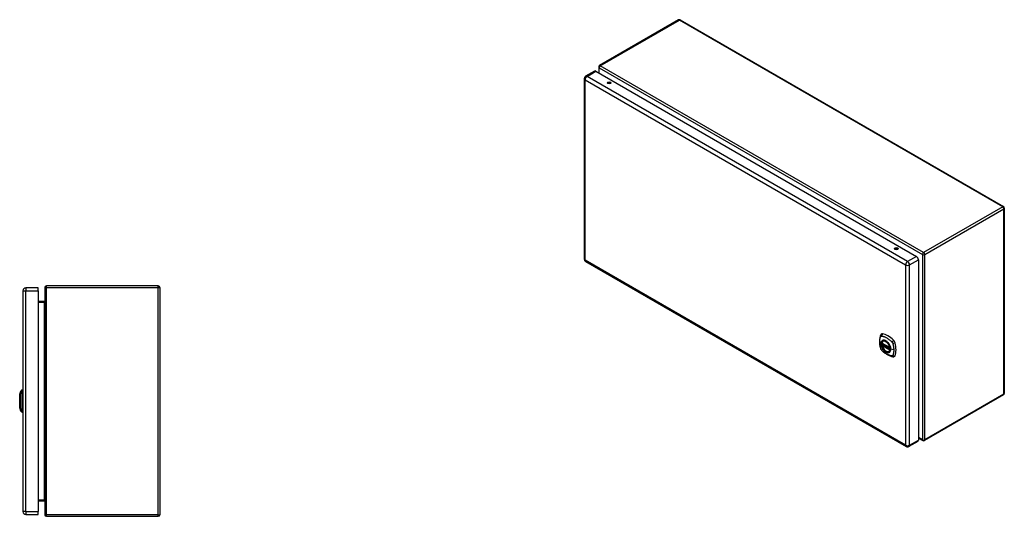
# Model space of a CAD drawing. Header units: inches. Extents: x 13 to 154, y 13 to 91.
# Tile 6 of 6: x 103 to 154, y 47 to 72. Entities that reach past the tile are written whole.
import ezdxf

# ---------------------------------------------------------------- set-up
doc = ezdxf.new("R2010")
doc.units = ezdxf.units.IN
doc.header["$MEASUREMENT"] = 0
doc.layers.add('Visible Edges(ANSI)', color=7, linetype='Continuous', lineweight=25)
doc.layers.add('Visible Tangent Edges(ANSI)', color=7, linetype='Continuous', lineweight=25)

msp = doc.modelspace()

# ---------------------------------------------------------------- linework, layer by layer
at = {"layer": 'Visible Edges(ANSI)'}
for p, q in [((137.034, 72.369), (132.91, 69.989)), ((137.118, 72.369), (153.97, 62.64)), ((132.868, 69.916), (132.868, 69.611)), ((132.114, 69.309), (132.114, 59.91)), ((132.65, 69.702), (132.187, 69.435)), ((132.723, 69.695), (149.429, 60.05)), ((154.012, 62.567), (154.012, 52.907)), ((132.187, 59.784), (148.893, 50.138)), ((149.532, 59.871), (149.532, 50.472)), ((102.853, 58.262), (102.853, 46.751)), ((103.653, 58.408), (102.999, 58.408)), ((103.653, 58.262), (103.653, 58.408)), ((103.653, 58.262), (103.653, 46.751)), ((103.988, 58.423), (103.988, 46.591)), ((109.904, 58.507), (104.072, 58.507)), ((109.988, 58.423), (109.988, 46.591)), ((103.957, 57.694), (103.653, 57.694)), ((147.638, 55.531), (148.052, 55.292)), ((147.638, 55.436), (147.651, 55.443)), ((147.657, 55.455), (147.657, 55.458)), ((147.663, 55.469), (147.703, 55.493)), ((147.694, 55.635), (147.704, 55.641)), ((148.007, 55.093), (148.017, 55.099)), ((102.683, 52.864), (102.745, 53.024)), ((102.837, 53.098), (102.837, 53.03)), ((102.837, 52.919), (102.837, 53.03)), ((102.837, 52.919), (102.837, 52.096)), ((153.97, 52.834), (149.846, 50.453)), ((102.745, 51.991), (102.683, 52.15)), ((102.837, 51.985), (102.837, 52.096)), ((102.837, 51.985), (102.837, 51.917)), ((149.502, 50.405), (149.039, 50.138)), ((149.532, 50.586), (149.762, 50.453)), ((103.653, 47.32), (103.957, 47.32)), ((103.653, 46.605), (103.653, 46.751)), ((102.999, 46.605), (103.653, 46.605)), ((104.072, 46.507), (109.904, 46.507))]:
    msp.add_line(p, q, dxfattribs=at)
at = {"layer": 'Visible Edges(ANSI)', "flags": 128}
for points in [[(147.598, 56), (147.585, 55.987), (147.575, 55.973), (147.567, 55.958), (147.56, 55.944)], [(147.56, 55.944), (147.553, 55.923), (147.546, 55.903), (147.541, 55.885), (147.536, 55.866), (147.532, 55.847), (147.528, 55.828), (147.52, 55.788), (147.515, 55.747), (147.511, 55.706), (147.508, 55.664), (147.508, 55.621), (147.508, 55.577), (147.511, 55.533), (147.515, 55.489), (147.52, 55.444), (147.527, 55.398), (147.535, 55.353), (147.545, 55.307), (147.551, 55.284), (147.553, 55.272), (147.557, 55.259)], [(147.632, 55.544), (147.636, 55.559), (147.641, 55.573), (147.648, 55.586), (147.655, 55.598), (147.663, 55.609), (147.673, 55.619), (147.683, 55.627), (147.694, 55.635)], [(147.651, 55.443), (147.654, 55.445), (147.656, 55.449), (147.657, 55.452), (147.657, 55.455)], [(147.947, 55.555), (147.965, 55.533), (147.983, 55.509), (148, 55.484), (148.015, 55.459), (148.03, 55.433), (148.043, 55.406), (148.054, 55.379), (148.064, 55.351)], [(147.557, 55.259), (147.562, 55.245), (147.567, 55.232), (147.573, 55.219), (147.579, 55.207), (147.586, 55.195), (147.594, 55.184), (147.603, 55.173), (147.613, 55.162)], [(147.613, 55.162), (147.623, 55.152), (147.632, 55.143), (147.649, 55.127), (147.683, 55.096), (147.719, 55.066), (147.754, 55.038), (147.791, 55.01), (147.827, 54.985), (147.864, 54.961), (147.901, 54.938), (147.939, 54.918), (147.977, 54.898), (148.015, 54.881), (148.053, 54.866), (148.091, 54.852), (148.13, 54.84), (148.168, 54.83), (148.187, 54.826), (148.197, 54.824), (148.208, 54.822)], [(148.007, 55.093), (147.995, 55.087), (147.983, 55.082), (147.971, 55.079), (147.957, 55.077), (147.944, 55.077), (147.93, 55.078), (147.916, 55.08), (147.901, 55.083), (147.887, 55.088), (147.872, 55.094), (147.857, 55.101), (147.843, 55.109), (147.828, 55.118), (147.813, 55.128), (147.799, 55.139), (147.785, 55.151), (147.771, 55.164), (147.758, 55.178), (147.745, 55.193), (147.732, 55.208), (147.72, 55.224), (147.708, 55.241), (147.697, 55.258), (147.687, 55.276), (147.677, 55.294), (147.668, 55.312), (147.66, 55.33), (147.653, 55.349), (147.646, 55.368), (147.641, 55.386), (147.636, 55.405), (147.632, 55.423)], [(148.208, 54.822), (148.224, 54.821), (148.24, 54.821), (148.258, 54.823), (148.276, 54.827)], [(102.682, 52.862), (102.682, 52.862), (102.682, 52.861), (102.682, 52.859), (102.682, 52.856), (102.682, 52.852), (102.682, 52.847), (102.682, 52.842), (102.682, 52.835), (102.682, 52.828), (102.682, 52.821), (102.682, 52.812), (102.682, 52.803), (102.682, 52.793), (102.682, 52.782), (102.682, 52.771), (102.682, 52.759), (102.682, 52.746), (102.682, 52.733), (102.682, 52.719), (102.682, 52.705), (102.682, 52.69), (102.682, 52.675), (102.682, 52.659), (102.682, 52.643), (102.682, 52.627), (102.682, 52.611), (102.682, 52.594), (102.682, 52.577), (102.682, 52.56), (102.682, 52.542), (102.682, 52.525), (102.682, 52.508), (102.682, 52.49), (102.682, 52.473), (102.682, 52.456), (102.682, 52.438), (102.682, 52.421), (102.682, 52.404), (102.682, 52.388), (102.682, 52.372), (102.682, 52.356), (102.682, 52.34), (102.682, 52.325), (102.682, 52.31), (102.682, 52.296), (102.682, 52.282), (102.682, 52.269), (102.682, 52.256), (102.682, 52.244), (102.682, 52.233), (102.682, 52.222), (102.682, 52.212), (102.682, 52.203), (102.682, 52.194), (102.682, 52.186), (102.682, 52.179), (102.682, 52.173), (102.682, 52.167), (102.682, 52.163), (102.682, 52.159), (102.682, 52.156), (102.682, 52.154), (102.682, 52.153), (102.682, 52.152)]]:
    msp.add_lwpolyline(points, dxfattribs=at)
at = {"layer": 'Visible Edges(ANSI)'}
for centre, radius, start, end in [((137.076, 72.297), 0.084, 60, 120), ((132.952, 69.916), 0.084, 120, 180), ((132.26, 69.309), 0.146, 120, 180), ((153.928, 62.567), 0.084, 0, 60), ((132.26, 59.91), 0.146, 180, 240), ((102.999, 58.262), 0.146, 90, 180), ((104.072, 58.423), 0.084, 90, 180), ((109.904, 58.423), 0.084, 0, 90), ((103.957, 57.725), 0.031, 270, 0), ((147.644, 55.541), 0.0118, 166.5554, 240), ((147.668, 55.459), 0.0118, 120, 187.8283), ((147.644, 55.425), 0.0118, 120, 190.611), ((148.057, 55.302), 0.0118, 240, 282.6344), ((102.855, 52.981), 0.118, 98.6009, 158.7495), ((102.829, 53.039), 0.0394, 53.1301, 78.463), ((153.928, 52.907), 0.084, 300, 0), ((102.687, 52.862), 0.00492, 158.7495, 179.7912), ((102.687, 52.152), 0.00492, 180.2088, 201.2505), ((102.855, 52.034), 0.118, 201.2505, 261.3991), ((102.829, 51.976), 0.0394, 281.537, 306.8699), ((149.804, 50.526), 0.084, 240, 300), ((148.966, 50.265), 0.146, 240, 300), ((103.957, 47.289), 0.031, 0, 90), ((102.999, 46.751), 0.146, 180, 270), ((104.072, 46.591), 0.084, 180, 270), ((109.904, 46.591), 0.084, 270, 0)]:
    msp.add_arc(centre, radius, start, end, dxfattribs=at)
for centre, major_axis, start_param, end_param in [((132.723, 69.576), (-0.073, 0.126), 5.497787, 6.283185), ((133.415, 69.048), (0.102, 0), 0.378178, 2.763414), ((148.383, 60.406), (0.102, 0), 0.378178, 2.763414), ((149.429, 59.93), (0.073, -0.126), 0.785398, 2.356194), ((147.697, 55.855), (-0.089, 0.153), 5.825423, 6.408181), ((147.948, 54.858), (-0.64, 1.108), 5.170151, 5.825423), ((147.843, 55.36), (0.157, -0.273), 2.363977, 7.060801), ((148.199, 55.565), (0.089, -0.153), 1.113034, 2.028558), ((147.461, 55.701), (-0.64, 1.108), 3.599355, 4.254627), ((148.199, 54.986), (0.089, -0.153), 6.158189, 6.740947), ((149.429, 50.532), (0.073, -0.126), 0, 0.785398)]:
    msp.add_ellipse(centre, major_axis=major_axis, ratio=0.57735, start_param=start_param, end_param=end_param, dxfattribs=at)
for centre, major_axis in [((133.415, 69.091), (0.102, 0)), ((148.383, 60.449), (0.102, 0)), ((147.84, 55.358), (-0.16, 0.277))]:
    msp.add_ellipse(centre, major_axis=major_axis, ratio=0.57735, dxfattribs=at)
at = {"layer": 'Visible Tangent Edges(ANSI)'}
for p, q in [((132.952, 69.984), (137.076, 72.365)), ((153.928, 62.636), (137.076, 72.365)), ((132.893, 69.881), (149.745, 60.152)), ((132.893, 69.597), (132.893, 69.881)), ((149.804, 60.255), (132.952, 69.984)), ((132.26, 69.428), (132.723, 69.695)), ((148.966, 59.783), (132.26, 69.428)), ((132.157, 69.249), (148.863, 59.604)), ((132.157, 59.85), (132.157, 69.249)), ((153.928, 62.636), (149.804, 60.255)), ((149.863, 60.152), (153.987, 62.533)), ((153.987, 52.872), (153.987, 62.533)), ((148.328, 60.4), (148.297, 60.418)), ((149.745, 60.152), (149.745, 50.491)), ((149.863, 50.491), (149.863, 60.152)), ((148.863, 50.205), (132.157, 59.85)), ((148.863, 59.604), (148.863, 50.205)), ((149.429, 60.05), (148.966, 59.783)), ((149.069, 59.604), (149.532, 59.871)), ((149.069, 50.205), (149.069, 59.604)), ((102.853, 58.262), (102.999, 58.262)), ((102.999, 58.408), (102.999, 58.262)), ((102.999, 46.751), (102.999, 58.262)), ((102.999, 58.262), (103.653, 58.262)), ((104.072, 58.423), (103.988, 58.423)), ((104.072, 58.423), (104.072, 58.507)), ((104.072, 46.591), (104.072, 58.423)), ((104.072, 58.423), (109.904, 58.423)), ((109.904, 58.423), (109.904, 58.507)), ((109.904, 58.423), (109.988, 58.423)), ((109.904, 46.591), (109.904, 58.423)), ((103.653, 57.663), (103.957, 57.663)), ((103.957, 57.694), (103.957, 57.663)), ((103.957, 57.663), (103.957, 47.351)), ((148.049, 55.297), (147.635, 55.536)), ((147.644, 55.435), (147.655, 55.441)), ((147.655, 55.441), (148.065, 55.205)), ((148.066, 55.222), (147.663, 55.454)), ((147.668, 55.469), (147.707, 55.491)), ((148.066, 55.239), (147.668, 55.469)), ((147.635, 55.42), (148.049, 55.181)), ((148.057, 55.196), (147.644, 55.435)), ((148.064, 55.2), (148.057, 55.196)), ((148.248, 55.172), (148.091, 55.211)), ((153.987, 52.872), (149.863, 50.491)), ((102.682, 52.507), (102.683, 52.507)), ((102.745, 52.507), (102.683, 52.507)), ((149.069, 50.205), (149.532, 50.472)), ((149.745, 50.491), (149.532, 50.614)), ((103.957, 47.351), (103.653, 47.351)), ((103.957, 47.32), (103.957, 47.351)), ((102.999, 46.751), (102.853, 46.751)), ((102.999, 46.751), (102.999, 46.605)), ((102.999, 46.751), (103.653, 46.751)), ((103.988, 46.591), (104.072, 46.591)), ((104.072, 46.507), (104.072, 46.591)), ((109.904, 46.591), (104.072, 46.591)), ((109.904, 46.507), (109.904, 46.591)), ((109.904, 46.591), (109.988, 46.591))]:
    msp.add_line(p, q, dxfattribs=at)
at = {"layer": 'Visible Tangent Edges(ANSI)', "flags": 128}
for points in [[(147.571, 55.244), (147.561, 55.277), (147.554, 55.307), (147.547, 55.336), (147.541, 55.366), (147.535, 55.395), (147.531, 55.424), (147.527, 55.453), (147.523, 55.482), (147.521, 55.51), (147.519, 55.538), (147.518, 55.566), (147.518, 55.593), (147.518, 55.62), (147.519, 55.646), (147.521, 55.672), (147.523, 55.697), (147.527, 55.722), (147.531, 55.746), (147.535, 55.769), (147.541, 55.792), (147.547, 55.814), (147.554, 55.836), (147.561, 55.857), (147.571, 55.879)], [(147.571, 55.879), (147.572, 55.88), (147.573, 55.882), (147.574, 55.884), (147.575, 55.885), (147.576, 55.887), (147.577, 55.888), (147.579, 55.889), (147.58, 55.891), (147.581, 55.892), (147.583, 55.893), (147.584, 55.894), (147.586, 55.895), (147.587, 55.896), (147.589, 55.896), (147.591, 55.897), (147.592, 55.898), (147.594, 55.898), (147.596, 55.899), (147.598, 55.899), (147.599, 55.899), (147.601, 55.899), (147.603, 55.9), (147.605, 55.9), (147.607, 55.9)], [(147.644, 55.655), (147.636, 55.647), (147.627, 55.638), (147.62, 55.628), (147.613, 55.617), (147.607, 55.605), (147.601, 55.593), (147.597, 55.579), (147.593, 55.565), (147.59, 55.551), (147.588, 55.535), (147.587, 55.519), (147.587, 55.503), (147.587, 55.486), (147.588, 55.468), (147.59, 55.45), (147.593, 55.432), (147.597, 55.414), (147.602, 55.395), (147.607, 55.376), (147.613, 55.357), (147.62, 55.339), (147.627, 55.32), (147.636, 55.302), (147.644, 55.283)], [(148.088, 55.214), (148.083, 55.155), (148.066, 55.107), (148.038, 55.069), (148.002, 55.045), (147.958, 55.036), (147.908, 55.041), (147.856, 55.061), (147.802, 55.094), (147.751, 55.14), (147.703, 55.195), (147.662, 55.258), (147.629, 55.325), (147.605, 55.394), (147.593, 55.462), (147.591, 55.524), (147.601, 55.579), (147.622, 55.624), (147.653, 55.656), (147.692, 55.674), (147.739, 55.678), (147.79, 55.668), (147.843, 55.643), (147.896, 55.604), (147.947, 55.555)], [(147.607, 55.9), (147.631, 55.897), (147.653, 55.893), (147.675, 55.888), (147.698, 55.883), (147.72, 55.876), (147.743, 55.868), (147.766, 55.86), (147.789, 55.851), (147.813, 55.841), (147.836, 55.829), (147.859, 55.817), (147.883, 55.804), (147.906, 55.79), (147.929, 55.776), (147.952, 55.76), (147.976, 55.743), (147.999, 55.726), (148.021, 55.708), (148.044, 55.689), (148.067, 55.67), (148.089, 55.649), (148.111, 55.629), (148.133, 55.607), (148.156, 55.582)], [(147.678, 55.674), (147.676, 55.673), (147.675, 55.673), (147.673, 55.672), (147.672, 55.672), (147.67, 55.671), (147.669, 55.67), (147.667, 55.67), (147.666, 55.669), (147.665, 55.668), (147.663, 55.667), (147.662, 55.667), (147.66, 55.666), (147.659, 55.665), (147.658, 55.664), (147.656, 55.663), (147.655, 55.662), (147.653, 55.661), (147.652, 55.661), (147.651, 55.66), (147.65, 55.659), (147.648, 55.658), (147.647, 55.657), (147.646, 55.656), (147.644, 55.655)], [(147.651, 55.443), (147.651, 55.443), (147.651, 55.443), (147.651, 55.443), (147.651, 55.443), (147.651, 55.443), (147.651, 55.443), (147.651, 55.443), (147.651, 55.443), (147.651, 55.443), (147.651, 55.443), (147.651, 55.443), (147.651, 55.443), (147.651, 55.443), (147.651, 55.443), (147.651, 55.443), (147.651, 55.443), (147.651, 55.443), (147.651, 55.443), (147.651, 55.443), (147.651, 55.443), (147.651, 55.443), (147.651, 55.443), (147.651, 55.443), (147.651, 55.443)], [(147.651, 55.443), (147.651, 55.443), (147.651, 55.443), (147.651, 55.443), (147.651, 55.443), (147.651, 55.443), (147.651, 55.443), (147.651, 55.443), (147.651, 55.443), (147.651, 55.443), (147.651, 55.443), (147.652, 55.443), (147.652, 55.443), (147.652, 55.443), (147.652, 55.443), (147.652, 55.443), (147.652, 55.443), (147.652, 55.443), (147.652, 55.443), (147.653, 55.442), (147.653, 55.442), (147.653, 55.442), (147.653, 55.442), (147.653, 55.442), (147.653, 55.442)], [(147.653, 55.442), (147.653, 55.442), (147.654, 55.442), (147.654, 55.442), (147.654, 55.442), (147.654, 55.442), (147.654, 55.442), (147.654, 55.442), (147.654, 55.442), (147.654, 55.442), (147.654, 55.442), (147.654, 55.442), (147.654, 55.442), (147.654, 55.442), (147.654, 55.442), (147.654, 55.442), (147.654, 55.442), (147.654, 55.442), (147.655, 55.442), (147.655, 55.442), (147.655, 55.442), (147.655, 55.442), (147.655, 55.442), (147.655, 55.442), (147.655, 55.441)], [(147.657, 55.457), (147.657, 55.456), (147.657, 55.456), (147.657, 55.456), (147.657, 55.456), (147.657, 55.456), (147.657, 55.456), (147.657, 55.456), (147.657, 55.456), (147.657, 55.456), (147.657, 55.456), (147.657, 55.456), (147.657, 55.456), (147.657, 55.456), (147.657, 55.456), (147.657, 55.456), (147.657, 55.456), (147.657, 55.456), (147.657, 55.455), (147.657, 55.455), (147.657, 55.455), (147.657, 55.455), (147.657, 55.455), (147.657, 55.455), (147.657, 55.455)], [(147.66, 55.456), (147.66, 55.456), (147.66, 55.456), (147.66, 55.456), (147.659, 55.456), (147.659, 55.456), (147.659, 55.456), (147.659, 55.456), (147.659, 55.456), (147.659, 55.456), (147.659, 55.456), (147.658, 55.456), (147.658, 55.456), (147.658, 55.456), (147.658, 55.456), (147.658, 55.456), (147.658, 55.456), (147.658, 55.457), (147.658, 55.457), (147.657, 55.457), (147.657, 55.457), (147.657, 55.457), (147.657, 55.457), (147.657, 55.457), (147.657, 55.457)], [(147.663, 55.454), (147.663, 55.454), (147.663, 55.454), (147.663, 55.455), (147.663, 55.455), (147.663, 55.455), (147.662, 55.455), (147.662, 55.455), (147.662, 55.455), (147.662, 55.455), (147.662, 55.455), (147.662, 55.455), (147.662, 55.455), (147.662, 55.455), (147.661, 55.455), (147.661, 55.455), (147.661, 55.455), (147.661, 55.455), (147.661, 55.455), (147.661, 55.456), (147.661, 55.456), (147.661, 55.456), (147.66, 55.456), (147.66, 55.456), (147.66, 55.456)], [(148, 55.488), (147.988, 55.505), (147.976, 55.522), (147.964, 55.538), (147.951, 55.553), (147.938, 55.568), (147.924, 55.582), (147.911, 55.595), (147.897, 55.607), (147.882, 55.619), (147.868, 55.63), (147.853, 55.64), (147.839, 55.648), (147.824, 55.656), (147.81, 55.663), (147.795, 55.669), (147.781, 55.674), (147.767, 55.678), (147.753, 55.68), (147.739, 55.682), (147.726, 55.683), (147.713, 55.682), (147.701, 55.68), (147.689, 55.678), (147.678, 55.674)], [(148.033, 55.431), (148.032, 55.433), (148.03, 55.436), (148.029, 55.438), (148.028, 55.44), (148.026, 55.443), (148.025, 55.445), (148.024, 55.448), (148.022, 55.45), (148.021, 55.453), (148.02, 55.455), (148.018, 55.457), (148.017, 55.46), (148.016, 55.462), (148.014, 55.465), (148.013, 55.467), (148.011, 55.469), (148.01, 55.472), (148.008, 55.474), (148.007, 55.477), (148.005, 55.479), (148.004, 55.481), (148.003, 55.484), (148.001, 55.486), (148, 55.488)], [(148.156, 55.582), (148.157, 55.581), (148.158, 55.58), (148.159, 55.579), (148.16, 55.578), (148.161, 55.577), (148.162, 55.576), (148.163, 55.574), (148.164, 55.573), (148.165, 55.572), (148.166, 55.571), (148.167, 55.57), (148.168, 55.568), (148.169, 55.567), (148.17, 55.566), (148.171, 55.565), (148.171, 55.563), (148.172, 55.562), (148.173, 55.561), (148.174, 55.559), (148.175, 55.558), (148.176, 55.557), (148.176, 55.555), (148.177, 55.554), (148.178, 55.553)], [(148.178, 55.553), (148.179, 55.551), (148.179, 55.55), (148.18, 55.549), (148.181, 55.547), (148.182, 55.546), (148.182, 55.545), (148.183, 55.543), (148.184, 55.542), (148.184, 55.541), (148.185, 55.539), (148.186, 55.538), (148.186, 55.536), (148.187, 55.535), (148.188, 55.534), (148.188, 55.532), (148.189, 55.531), (148.189, 55.529), (148.19, 55.528), (148.19, 55.527), (148.191, 55.525), (148.191, 55.524), (148.192, 55.522), (148.192, 55.521), (148.193, 55.519)], [(148.193, 55.519), (148.199, 55.501), (148.203, 55.487), (148.206, 55.472), (148.21, 55.457), (148.214, 55.442), (148.217, 55.427), (148.22, 55.413), (148.223, 55.398), (148.226, 55.383), (148.229, 55.369), (148.232, 55.354), (148.234, 55.34), (148.236, 55.325), (148.238, 55.311), (148.24, 55.297), (148.242, 55.282), (148.243, 55.268), (148.244, 55.254), (148.246, 55.24), (148.246, 55.226), (148.247, 55.212), (148.248, 55.199), (148.248, 55.185), (148.248, 55.172)], [(147.607, 55.181), (147.605, 55.183), (147.603, 55.186), (147.601, 55.188), (147.599, 55.19), (147.598, 55.193), (147.596, 55.195), (147.594, 55.198), (147.592, 55.2), (147.591, 55.203), (147.589, 55.206), (147.587, 55.208), (147.586, 55.211), (147.584, 55.214), (147.583, 55.216), (147.581, 55.219), (147.58, 55.222), (147.579, 55.224), (147.577, 55.227), (147.576, 55.23), (147.575, 55.233), (147.574, 55.236), (147.573, 55.238), (147.572, 55.241), (147.571, 55.244)], [(148.156, 54.864), (148.133, 54.866), (148.111, 54.871), (148.089, 54.876), (148.067, 54.881), (148.044, 54.888), (148.021, 54.896), (147.999, 54.904), (147.976, 54.914), (147.952, 54.924), (147.929, 54.935), (147.906, 54.948), (147.883, 54.961), (147.859, 54.975), (147.836, 54.989), (147.813, 55.005), (147.789, 55.021), (147.766, 55.039), (147.743, 55.057), (147.72, 55.075), (147.698, 55.095), (147.675, 55.115), (147.653, 55.135), (147.631, 55.156), (147.607, 55.181)], [(147.644, 55.283), (147.646, 55.281), (147.647, 55.278), (147.648, 55.276), (147.65, 55.273), (147.651, 55.271), (147.652, 55.268), (147.653, 55.266), (147.655, 55.264), (147.656, 55.261), (147.658, 55.259), (147.659, 55.256), (147.66, 55.254), (147.662, 55.252), (147.663, 55.249), (147.665, 55.247), (147.666, 55.244), (147.667, 55.242), (147.669, 55.24), (147.67, 55.237), (147.672, 55.235), (147.673, 55.233), (147.675, 55.23), (147.676, 55.228), (147.678, 55.226)], [(147.678, 55.226), (147.689, 55.209), (147.701, 55.192), (147.714, 55.176), (147.726, 55.161), (147.74, 55.146), (147.753, 55.132), (147.767, 55.119), (147.781, 55.107), (147.795, 55.095), (147.81, 55.084), (147.824, 55.075), (147.839, 55.066), (147.853, 55.058), (147.868, 55.051), (147.882, 55.045), (147.897, 55.04), (147.911, 55.036), (147.924, 55.034), (147.938, 55.032), (147.951, 55.031), (147.964, 55.032), (147.976, 55.033), (147.988, 55.036), (148, 55.04)], [(148, 55.04), (148.001, 55.04), (148.003, 55.041), (148.004, 55.042), (148.005, 55.042), (148.007, 55.043), (148.008, 55.044), (148.01, 55.044), (148.011, 55.045), (148.013, 55.046), (148.014, 55.046), (148.016, 55.047), (148.017, 55.048), (148.018, 55.049), (148.02, 55.05), (148.021, 55.051), (148.022, 55.051), (148.024, 55.052), (148.025, 55.053), (148.026, 55.054), (148.028, 55.055), (148.029, 55.056), (148.03, 55.057), (148.032, 55.058), (148.033, 55.059)], [(148.091, 55.211), (148.091, 55.22), (148.091, 55.228), (148.09, 55.237), (148.09, 55.246), (148.089, 55.255), (148.087, 55.264), (148.086, 55.273), (148.084, 55.282), (148.083, 55.291), (148.081, 55.3), (148.079, 55.31), (148.076, 55.319), (148.074, 55.328), (148.071, 55.337), (148.068, 55.347), (148.065, 55.356), (148.061, 55.366), (148.058, 55.375), (148.054, 55.384), (148.05, 55.394), (148.046, 55.403), (148.042, 55.412), (148.037, 55.421), (148.033, 55.431)], [(148.033, 55.059), (148.037, 55.063), (148.042, 55.067), (148.046, 55.071), (148.05, 55.076), (148.054, 55.081), (148.058, 55.086), (148.061, 55.091), (148.065, 55.097), (148.068, 55.103), (148.071, 55.109), (148.074, 55.115), (148.076, 55.121), (148.079, 55.128), (148.081, 55.134), (148.083, 55.141), (148.084, 55.149), (148.086, 55.156), (148.087, 55.163), (148.089, 55.171), (148.09, 55.179), (148.09, 55.187), (148.091, 55.195), (148.091, 55.203), (148.091, 55.211)], [(148.064, 55.351), (148.066, 55.345), (148.068, 55.34), (148.07, 55.334), (148.071, 55.328), (148.073, 55.322), (148.075, 55.316), (148.076, 55.31), (148.077, 55.304), (148.079, 55.298), (148.08, 55.292), (148.081, 55.286), (148.082, 55.281), (148.083, 55.275), (148.084, 55.269), (148.085, 55.263), (148.086, 55.258), (148.086, 55.252), (148.087, 55.246), (148.087, 55.241), (148.088, 55.235), (148.088, 55.23), (148.088, 55.224), (148.088, 55.219), (148.088, 55.214)], [(148.248, 55.172), (148.248, 55.158), (148.248, 55.145), (148.247, 55.132), (148.246, 55.118), (148.246, 55.105), (148.244, 55.093), (148.243, 55.08), (148.242, 55.067), (148.24, 55.055), (148.238, 55.043), (148.236, 55.03), (148.234, 55.018), (148.232, 55.007), (148.229, 54.995), (148.226, 54.983), (148.223, 54.972), (148.22, 54.961), (148.217, 54.95), (148.214, 54.939), (148.21, 54.928), (148.207, 54.917), (148.203, 54.907), (148.199, 54.896), (148.193, 54.885)], [(148.193, 54.885), (148.192, 54.883), (148.191, 54.882), (148.19, 54.88), (148.189, 54.878), (148.188, 54.877), (148.186, 54.876), (148.185, 54.874), (148.184, 54.873), (148.182, 54.872), (148.181, 54.871), (148.18, 54.87), (148.178, 54.869), (148.176, 54.868), (148.175, 54.867), (148.173, 54.867), (148.171, 54.866), (148.17, 54.866), (148.168, 54.865), (148.166, 54.865), (148.164, 54.864), (148.162, 54.864), (148.16, 54.864), (148.158, 54.864), (148.156, 54.864)], [(102.745, 53.024), (102.745, 53.024), (102.745, 53.023), (102.745, 53.023), (102.745, 53.022), (102.745, 53.021), (102.745, 53.019), (102.745, 53.017), (102.745, 53.015), (102.744, 53.013), (102.744, 53.01), (102.744, 53.008), (102.744, 53.005), (102.744, 53.001), (102.744, 52.998), (102.744, 52.994), (102.744, 52.99), (102.744, 52.986), (102.744, 52.981), (102.744, 52.977), (102.744, 52.972), (102.744, 52.966), (102.744, 52.961), (102.744, 52.956), (102.743, 52.947)], [(102.743, 52.947), (102.743, 52.947), (102.743, 52.946), (102.743, 52.945), (102.743, 52.945), (102.743, 52.944), (102.743, 52.943), (102.743, 52.942), (102.743, 52.941), (102.743, 52.941), (102.743, 52.94), (102.743, 52.939), (102.743, 52.938), (102.743, 52.937), (102.744, 52.936), (102.744, 52.935), (102.744, 52.934), (102.744, 52.933), (102.744, 52.932), (102.744, 52.931), (102.744, 52.93), (102.744, 52.929), (102.744, 52.928), (102.744, 52.927), (102.744, 52.926)], [(102.744, 52.926), (102.744, 52.925), (102.744, 52.924), (102.744, 52.923), (102.744, 52.922), (102.744, 52.92), (102.744, 52.919), (102.744, 52.918), (102.744, 52.917), (102.744, 52.916), (102.744, 52.914), (102.743, 52.913), (102.743, 52.912), (102.743, 52.911), (102.743, 52.909), (102.743, 52.908), (102.743, 52.907), (102.743, 52.906), (102.743, 52.904), (102.743, 52.903), (102.743, 52.901), (102.743, 52.9), (102.743, 52.899), (102.743, 52.897), (102.743, 52.896)], [(102.743, 52.896), (102.744, 52.878), (102.744, 52.862), (102.744, 52.847), (102.744, 52.831), (102.744, 52.816), (102.744, 52.8), (102.744, 52.784), (102.744, 52.768), (102.744, 52.752), (102.744, 52.736), (102.744, 52.72), (102.744, 52.704), (102.744, 52.688), (102.744, 52.672), (102.744, 52.655), (102.745, 52.639), (102.745, 52.623), (102.745, 52.606), (102.745, 52.59), (102.745, 52.573), (102.745, 52.557), (102.745, 52.54), (102.745, 52.524), (102.745, 52.507)], [(102.682, 52.782), (102.682, 52.788), (102.682, 52.795), (102.682, 52.801), (102.682, 52.806), (102.683, 52.812), (102.683, 52.817), (102.683, 52.822), (102.683, 52.827), (102.683, 52.831), (102.683, 52.835), (102.683, 52.839), (102.683, 52.843), (102.683, 52.846), (102.683, 52.849), (102.683, 52.852), (102.683, 52.855), (102.683, 52.857), (102.683, 52.859), (102.683, 52.86), (102.683, 52.862), (102.683, 52.863), (102.683, 52.864), (102.683, 52.864), (102.683, 52.864)], [(102.682, 52.735), (102.682, 52.737), (102.682, 52.739), (102.682, 52.741), (102.682, 52.743), (102.682, 52.745), (102.682, 52.747), (102.682, 52.75), (102.682, 52.752), (102.682, 52.754), (102.682, 52.756), (102.682, 52.758), (102.682, 52.76), (102.682, 52.761), (102.682, 52.763), (102.682, 52.765), (102.682, 52.767), (102.682, 52.769), (102.682, 52.771), (102.682, 52.773), (102.682, 52.775), (102.682, 52.777), (102.682, 52.778), (102.682, 52.78), (102.682, 52.782)], [(102.683, 52.507), (102.683, 52.518), (102.683, 52.528), (102.683, 52.538), (102.683, 52.548), (102.683, 52.559), (102.683, 52.569), (102.683, 52.579), (102.683, 52.589), (102.683, 52.599), (102.683, 52.609), (102.683, 52.619), (102.683, 52.628), (102.683, 52.638), (102.683, 52.647), (102.683, 52.657), (102.683, 52.666), (102.683, 52.675), (102.683, 52.684), (102.683, 52.693), (102.682, 52.702), (102.682, 52.71), (102.682, 52.719), (102.682, 52.727), (102.682, 52.735)], [(102.682, 52.28), (102.682, 52.288), (102.682, 52.296), (102.682, 52.304), (102.682, 52.313), (102.683, 52.322), (102.683, 52.331), (102.683, 52.34), (102.683, 52.349), (102.683, 52.358), (102.683, 52.367), (102.683, 52.377), (102.683, 52.386), (102.683, 52.396), (102.683, 52.406), (102.683, 52.416), (102.683, 52.426), (102.683, 52.436), (102.683, 52.446), (102.683, 52.456), (102.683, 52.466), (102.683, 52.477), (102.683, 52.487), (102.683, 52.497), (102.683, 52.507)], [(102.745, 52.507), (102.745, 52.491), (102.745, 52.474), (102.745, 52.458), (102.745, 52.441), (102.745, 52.425), (102.745, 52.408), (102.745, 52.392), (102.745, 52.376), (102.744, 52.359), (102.744, 52.343), (102.744, 52.327), (102.744, 52.311), (102.744, 52.294), (102.744, 52.278), (102.744, 52.262), (102.744, 52.246), (102.744, 52.231), (102.744, 52.215), (102.744, 52.199), (102.744, 52.183), (102.744, 52.168), (102.744, 52.152), (102.744, 52.137), (102.743, 52.119)], [(102.682, 52.233), (102.682, 52.235), (102.682, 52.236), (102.682, 52.238), (102.682, 52.24), (102.682, 52.242), (102.682, 52.244), (102.682, 52.246), (102.682, 52.247), (102.682, 52.249), (102.682, 52.251), (102.682, 52.253), (102.682, 52.255), (102.682, 52.257), (102.682, 52.259), (102.682, 52.261), (102.682, 52.263), (102.682, 52.265), (102.682, 52.267), (102.682, 52.269), (102.682, 52.271), (102.682, 52.273), (102.682, 52.276), (102.682, 52.278), (102.682, 52.28)], [(102.683, 52.151), (102.683, 52.151), (102.683, 52.151), (102.683, 52.152), (102.683, 52.153), (102.683, 52.154), (102.683, 52.156), (102.683, 52.158), (102.683, 52.16), (102.683, 52.163), (102.683, 52.165), (102.683, 52.168), (102.683, 52.172), (102.683, 52.175), (102.683, 52.179), (102.683, 52.184), (102.683, 52.188), (102.683, 52.193), (102.683, 52.198), (102.683, 52.203), (102.682, 52.208), (102.682, 52.214), (102.682, 52.22), (102.682, 52.226), (102.682, 52.233)], [(102.743, 52.119), (102.743, 52.116), (102.743, 52.113), (102.743, 52.111), (102.743, 52.108), (102.743, 52.105), (102.743, 52.103), (102.744, 52.1), (102.744, 52.098), (102.744, 52.095), (102.744, 52.093), (102.744, 52.091), (102.744, 52.089), (102.744, 52.087), (102.744, 52.084), (102.744, 52.082), (102.744, 52.08), (102.744, 52.079), (102.743, 52.077), (102.743, 52.075), (102.743, 52.073), (102.743, 52.072), (102.743, 52.07), (102.743, 52.069), (102.743, 52.067)], [(102.743, 52.067), (102.744, 52.059), (102.744, 52.054), (102.744, 52.048), (102.744, 52.043), (102.744, 52.038), (102.744, 52.034), (102.744, 52.029), (102.744, 52.025), (102.744, 52.021), (102.744, 52.017), (102.744, 52.013), (102.744, 52.01), (102.744, 52.007), (102.744, 52.004), (102.744, 52.002), (102.745, 51.999), (102.745, 51.997), (102.745, 51.996), (102.745, 51.994), (102.745, 51.993), (102.745, 51.992), (102.745, 51.991), (102.745, 51.991), (102.745, 51.991)]]:
    msp.add_lwpolyline(points, dxfattribs=at)
at = {"layer": 'Visible Tangent Edges(ANSI)'}
for centre, major_axis, ratio, start_param, end_param in [((137.076, 72.297), (-0.042, 0.0727), 0.57735, 5.497787, 6.283185), ((137.076, 72.297), (0.042, 0.0727), 0.57735, 0, 0.785398), ((132.952, 69.916), (-0.084, 0), 0.57735, 0, 0.785398), ((132.952, 69.916), (0.042, 0.0727), 0.57735, 0.785398, 2.356194), ((132.952, 69.916), (-0.042, 0.0727), 0.57735, 5.497787, 6.283185), ((132.26, 69.309), (-0.146, 0), 0.57735, 0, 0.785398), ((132.26, 69.309), (-0.073, -0.126), 0.57735, 3.926991, 5.497787), ((132.26, 69.309), (-0.073, 0.126), 0.57735, 5.497787, 6.283185), ((153.928, 62.567), (0.042, 0.0727), 0.57735, 0, 0.785398), ((153.928, 62.567), (0.042, -0.0727), 0.57735, 0.785398, 2.356194), ((153.928, 62.567), (0.084, 0), 0.57735, 5.497787, 6.283185), ((149.804, 60.186), (-0.042, -0.0727), 0.57735, 3.926991, 5.497787), ((149.804, 60.186), (0.084, 0), 0.57735, 3.926991, 5.497787), ((149.804, 60.186), (0.042, -0.0727), 0.57735, 0.785398, 2.356194), ((132.26, 59.91), (-0.146, 0), 0.57735, 0, 0.785398), ((132.26, 59.91), (-0.073, -0.126), 0.57735, 5.497787, 6.283185), ((148.966, 59.663), (0.073, 0.126), 0.57735, 0.785398, 2.356194), ((148.966, 59.663), (-0.146, 0), 0.57735, 0.785398, 2.356194), ((148.966, 59.663), (-0.073, 0.126), 0.57735, 3.926991, 5.497787), ((103.957, 57.725), (0, -0.062), 0.5, 0, 1.570796), ((147.698, 55.918), (-0.027, -0.115), 0.753705, 3.902663, 5.039934), ((147.671, 55.902), (-0.11, 0.042), 0.704518, 0, 0.765179), ((147.842, 55.359), (-0.173, 0.3), 0.57735, 5.055237, 10.652726), ((147.644, 55.541), (-0.0115, 0.0027), 0.697177, 0, 0.936254), ((147.842, 55.359), (-0.151, 0.261), 0.57735, 4.164956, 6.830618), ((147.644, 55.541), (-0.0059, -0.0102), 0.57735, 5.497787, 6.283185), ((147.644, 55.425), (-0.0059, 0.0102), 0.57735, 5.497787, 6.283185), ((147.646, 55.454), (0.0018, -0.0117), 0.983841, 0.332621, 1.648576), ((147.652, 55.452), (0.0039, 0.0112), 0.653911, 3.808835, 5.235416), ((147.655, 55.451), (0.0059, 0.0102), 0.57735, 3.926991, 5.335914), ((147.668, 55.459), (-0.0117, -0.0016), 0.470841, 0, 0.203742), ((147.668, 55.459), (-0.0059, -0.0102), 0.57735, 3.926991, 5.351326), ((147.668, 55.459), (-0.0059, 0.0102), 0.57735, 5.497787, 6.283185), ((147.85, 55.364), (-0.156, 0.271), 0.57735, 6.166197, 6.283185), ((148.227, 55.612), (-0.0787, -0.088), 0.341266, 4.200572, 5.337843), ((148.254, 55.566), (0.116, 0.024), 0.341266, 4.086935, 5.224206), ((147.671, 55.291), (-0.114, -0.032), 0.390453, 0, 0.392125), ((147.698, 55.244), (-0.0849, -0.0822), 0.390453, 5.89106, 6.283185), ((147.644, 55.425), (-0.0116, -0.0022), 0.424984, 0, 0.691657), ((147.644, 55.425), (-0.0059, -0.0102), 0.57735, 3.926991, 5.497787), ((147.842, 55.359), (0.151, -0.261), 0.57735, 4.164956, 6.830618), ((147.85, 55.364), (0.156, -0.271), 0.57735, 0, 0.116988), ((148.057, 55.302), (-0.0059, -0.0102), 0.57735, 5.497787, 6.283185), ((148.057, 55.302), (-0.0116, -0.0022), 0.424984, 0.691657, 1.603666), ((148.057, 55.186), (0.0059, 0.0102), 0.57735, 0.785398, 2.356194), ((148.057, 55.186), (0.0115, -0.0027), 0.697177, 4.077847, 5.160757), ((148.057, 55.186), (0.0059, -0.0102), 0.57735, 1.624298, 2.356194), ((148.093, 55.214), (-0.00492, 0), 0.57735, 0.141897, 1.156289), ((148.227, 54.939), (-0.019, -0.117), 0.704518, 5.518007, 6.283185), ((148.254, 54.954), (0.113, -0.035), 0.753705, 4.384844, 5.522115), ((102.857, 52.92), (-0.117, -0.016), 0.948273, 4.754759, 5.892029), ((102.857, 52.882), (-0.118, 0.005), 0.314585, 4.896593, 6.033863), ((153.928, 52.907), (0.042, -0.0727), 0.57735, 0, 0.785398), ((153.928, 52.907), (0.084, 0), 0.57735, 5.497787, 6.283185), ((102.857, 52.133), (-0.118, -0.005), 0.314585, 0.249322, 1.386592), ((102.857, 52.095), (-0.117, 0.016), 0.948273, 0.391156, 1.528426), ((149.804, 50.526), (-0.084, 0), 0.57735, 0.785398, 2.356194), ((149.804, 50.526), (-0.042, -0.0727), 0.57735, 5.497787, 6.283185), ((149.804, 50.526), (0.042, -0.0727), 0.57735, 0, 0.785398), ((148.966, 50.265), (-0.073, -0.126), 0.57735, 5.497787, 6.283185), ((148.966, 50.265), (0.146, 0), 0.57735, 3.926991, 5.497787), ((148.966, 50.265), (0.073, -0.126), 0.57735, 0, 0.785398), ((103.957, 47.289), (0, 0.062), 0.5, 4.712389, 6.283185)]:
    msp.add_ellipse(centre, major_axis=major_axis, ratio=ratio, start_param=start_param, end_param=end_param, dxfattribs=at)
for centre, major_axis in [((147.843, 55.359), (0.171, -0.296)), ((147.84, 55.358), (-0.163, 0.282)), ((147.84, 55.358), (0.162, -0.281))]:
    msp.add_ellipse(centre, major_axis=major_axis, ratio=0.57735, dxfattribs=at)

doc.saveas('drawing.dxf')
